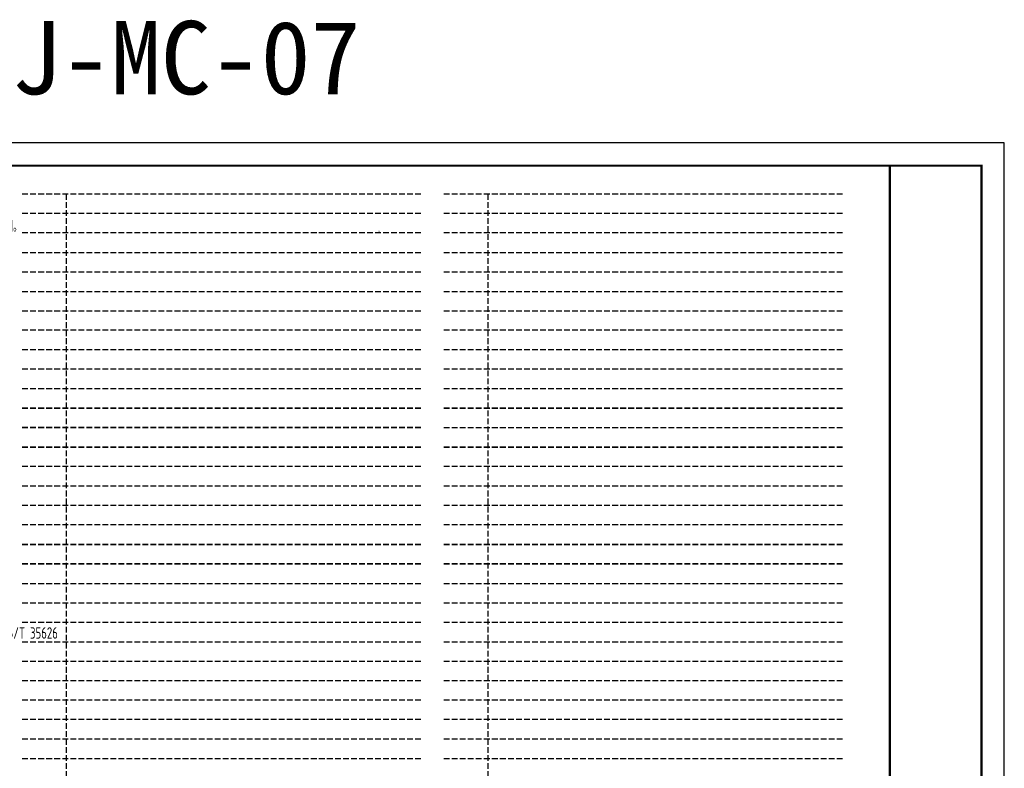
# Model space of a CAD drawing. Extents: x 1109697 to 1467097, y -139975 to 53891.
# Tile 247 of 256: x 1319027 to 1361997, y -107888 to -75201. Entities that reach past the tile are written whole.
import ezdxf
from ezdxf.enums import TextEntityAlignment as Align

# ---------------------------------------------------------------- set-up
doc = ezdxf.new("R2010")
doc.units = 0
doc.header["$LTSCALE"] = 1000
doc.header["$MEASUREMENT"] = 0
doc.linetypes.add('DASH', pattern=[0.35, 0.25, -0.1])
doc.layers.add('0稿纸', color=2, linetype='DASH', plot=False)
doc.layers.add('PUB_TEXT', color=7, linetype='Continuous')
doc.layers.add('PUB_TITLE', color=4, linetype='Continuous')
doc.styles.add('_TCH_SPACE', font='simhei.ttf')
doc.styles.get("Standard").update_dxf_attribs({"font": 'gbenor.shx', "bigfont": 'gbcbig.shx'})

msp = doc.modelspace()

# ---------------------------------------------------------------- linework, layer by layer
at = {"layer": '0稿纸'}
for p, q in [((1336538, -82813, 0), (1319138, -82813, 0)), ((1321054, -82813, 0), (1321054, -137213, 0)), ((1354938, -82813, 0), (1337538, -82813, 0)), ((1339454, -82813, 0), (1339454, -137213, 0)), ((1336538, -83663, 0), (1319138, -83663, 0)), ((1354938, -83663, 0), (1337538, -83663, 0)), ((1336538, -84513, 0), (1319138, -84513, 0)), ((1354938, -84513, 0), (1337538, -84513, 0)), ((1319138, -85363, 0), (1336538, -85363, 0)), ((1337538, -85363, 0), (1354938, -85363, 0)), ((1319138, -86213, 0), (1336538, -86213, 0)), ((1337538, -86213, 0), (1354938, -86213, 0)), ((1319138, -87063, 0), (1336538, -87063, 0)), ((1337538, -87063, 0), (1354938, -87063, 0)), ((1319138, -87913, 0), (1336538, -87913, 0)), ((1337538, -87913, 0), (1354938, -87913, 0)), ((1336538, -88763, 0), (1319138, -88763, 0)), ((1354938, -88763, 0), (1337538, -88763, 0)), ((1336538, -89613, 0), (1319138, -89613, 0)), ((1336538, -89613, 0), (1319138, -89613, 0)), ((1354938, -89613, 0), (1337538, -89613, 0)), ((1354938, -89613, 0), (1337538, -89613, 0)), ((1336538, -90463, 0), (1319138, -90463, 0)), ((1336538, -90463, 0), (1319138, -90463, 0)), ((1354938, -90463, 0), (1337538, -90463, 0)), ((1354938, -90463, 0), (1337538, -90463, 0)), ((1336538, -91313, 0), (1319138, -91313, 0)), ((1336538, -91313, 0), (1319138, -91313, 0)), ((1354938, -91313, 0), (1337538, -91313, 0)), ((1354938, -91313, 0), (1337538, -91313, 0)), ((1336538, -92163, 0), (1319138, -92163, 0)), ((1319138, -92163, 0), (1336538, -92163, 0)), ((1354938, -92163, 0), (1337538, -92163, 0)), ((1337538, -92163, 0), (1354938, -92163, 0)), ((1336538, -93013, 0), (1319138, -93013, 0)), ((1319138, -93013, 0), (1336538, -93013, 0)), ((1337538, -93013, 0), (1354938, -93013, 0)), ((1336538, -93863, 0), (1319138, -93863, 0)), ((1319138, -93863, 0), (1336538, -93863, 0)), ((1354938, -93863, 0), (1337538, -93863, 0)), ((1337538, -93863, 0), (1354938, -93863, 0)), ((1336538, -94713, 0), (1319138, -94713, 0)), ((1336538, -94713, 0), (1319138, -94713, 0)), ((1354938, -94713, 0), (1337538, -94713, 0)), ((1354938, -94713, 0), (1337538, -94713, 0)), ((1336538, -95563, 0), (1319138, -95563, 0)), ((1336538, -95563, 0), (1319138, -95563, 0)), ((1354938, -95563, 0), (1337538, -95563, 0)), ((1354938, -95563, 0), (1337538, -95563, 0)), ((1336538, -96413, 0), (1319138, -96413, 0)), ((1336538, -96413, 0), (1319138, -96413, 0)), ((1354938, -96413, 0), (1337538, -96413, 0)), ((1354938, -96413, 0), (1337538, -96413, 0)), ((1336538, -97263, 0), (1319138, -97263, 0)), ((1336538, -97263, 0), (1319138, -97263, 0)), ((1354938, -97263, 0), (1337538, -97263, 0)), ((1354938, -97263, 0), (1337538, -97263, 0)), ((1336538, -98113, 0), (1319138, -98113, 0)), ((1319138, -98113, 0), (1336538, -98113, 0)), ((1354938, -98113, 0), (1337538, -98113, 0)), ((1337538, -98113, 0), (1354938, -98113, 0)), ((1336538, -98963, 0), (1319138, -98963, 0)), ((1319138, -98963, 0), (1336538, -98963, 0)), ((1354938, -98963, 0), (1337538, -98963, 0)), ((1337538, -98963, 0), (1354938, -98963, 0)), ((1319138, -99813, 0), (1336538, -99813, 0)), ((1337538, -99813, 0), (1354938, -99813, 0)), ((1319138, -100663, 0), (1336538, -100663, 0)), ((1337538, -100663, 0), (1354938, -100663, 0)), ((1319138, -101513, 0), (1336538, -101513, 0)), ((1337538, -101513, 0), (1354938, -101513, 0)), ((1319138, -102363, 0), (1336538, -102363, 0)), ((1337538, -102363, 0), (1354938, -102363, 0)), ((1319138, -103213, 0), (1336538, -103213, 0)), ((1337538, -103213, 0), (1354938, -103213, 0)), ((1336538, -104063, 0), (1319138, -104063, 0)), ((1354938, -104063, 0), (1337538, -104063, 0)), ((1336538, -104913, 0), (1319138, -104913, 0)), ((1354938, -104913, 0), (1337538, -104913, 0)), ((1336538, -105763, 0), (1319138, -105763, 0)), ((1354938, -105763, 0), (1337538, -105763, 0)), ((1336538, -106613, 0), (1319138, -106613, 0)), ((1354938, -106613, 0), (1337538, -106613, 0)), ((1319138, -107463, 0), (1336538, -107463, 0)), ((1337538, -107463, 0), (1354938, -107463, 0))]:
    msp.add_line(p, q, dxfattribs=at)
at = {"layer": 'PUB_TITLE'}
msp.add_lwpolyline([(1277897, -139975), (1361997, -139975), (1361997, -80575), (1277897, -80575)], close=True, dxfattribs=at)
at = {"layer": 'PUB_TITLE', "const_width": 100}
msp.add_lwpolyline([(1280397, -138975), (1360997, -138975), (1360997, -81575), (1280397, -81575)], close=True, dxfattribs=at)
msp.add_lwpolyline([(1356997, -81575), (1356997, -138975)], dxfattribs=at)

# ---------------------------------------------------------------- texts
at = {"linetype": 'Continuous', "style": '_TCH_SPACE'}
msp.add_text('FJ-MC-07', height=3200, dxfattribs=at).set_placement((1325191, -78457), align=Align.CENTER)
at = {"layer": 'PUB_TEXT'}
for s, height, width, p in [('达标说明：项目设有生活垃圾分类收集，垃圾容器和收集点的设置合理，且与周围景观协调。', 500, 0.8, (1302740, -84469, 0)), ('.', 425, 0.564706, (1334672, -84469, 0)), ('规划场地地表和屋面雨水径流，对场地雨水实施外排总量控制。', 500, 0.8, (1305163, -86011, 0)), ('本项目的场地绿地率未41.20%%%，达到规划指标105%%%，且绿地向公众开放，得', 500, 0.8, (1302740, -89534, 0)), ('）室外吸烟区布置在建筑主出入口的主导风的下风向，与所有建筑出入口、新风进', 500, 0.8, (1303323, -91976, 0)), ('）室外吸烟区与绿植结合布置，并合理配置坐椅和带烟头收集的垃圾筒，从建筑主', 500, 0.8, (1303369, -93676, 0)), ('出入口至室外吸烟区的导向标识完整、定位标识醒目，吸烟区设置吸烟有害健康的警示', 500, 0.8, (1302740, -94526, 0)), ('）下凹式绿地、雨水花园等有调蓄雨水功能的绿地和水体的面积之和占绿地面积的', 500, 0.8, (1303323, -97127, 0)), ('）本项目室外夜景照明光污染的限制符合现行国家标准《室外照明干扰光限制规范》GB/T 35626 ', 500, 0.8, (1303369, -102227, 0)), ('场地内风环境有利于室外行走、活动舒适和建筑的自然通风。', 500, 0.8, (1305163, -104777, 0))]:
    msp.add_text(s, height=height, dxfattribs=dict(at, width=width)).set_placement(p)

doc.saveas('drawing.dxf')
